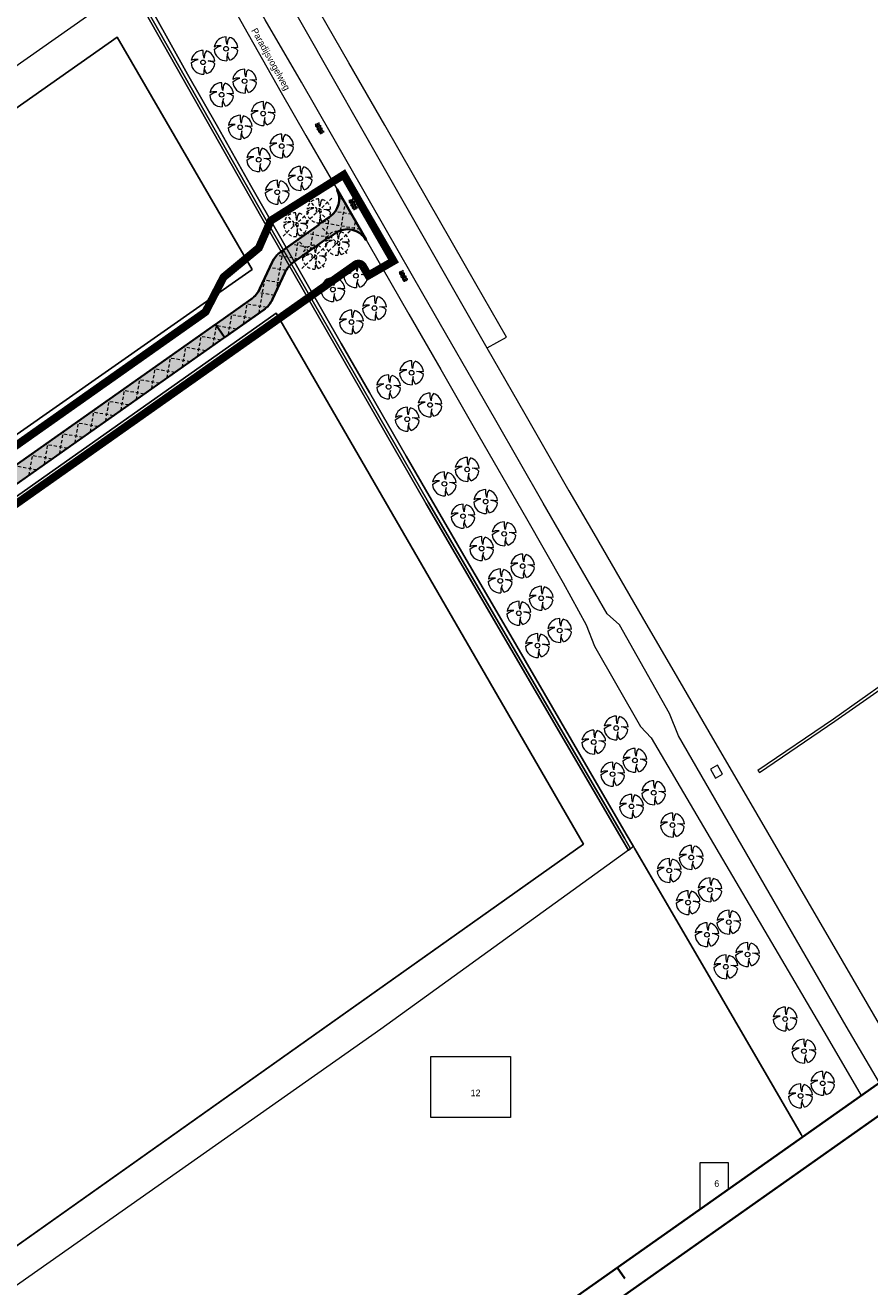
# Model space of a CAD drawing. Header units: metres. Extents: x 149090 to 149776, y 485756 to 486362.
# Tile 6 of 82: x 149490 to 149649, y 485999 to 486236. Entities that reach past the tile are written whole.
import ezdxf

# ---------------------------------------------------------------- set-up
doc = ezdxf.new("R2010")
doc.units = ezdxf.units.M
doc.header["$MEASUREMENT"] = 0
doc.linetypes.add('DGN Style 2', pattern=[1, 0.6, -0.4])
for name, color, linetype, lineweight in [('BWR-alg-topografie', 7, 'Continuous', 13), ('BWR-best-situatie', 2, 'Continuous', 13), ('BWR-verw-asfalt zagen_GV', 6, 'zaagsnede', 30), ('BWR-verw-situatie', 214, 'DGN Style 2', 13), ('TOP-L-topo objecten punt', 7, 'Continuous', 0), ('TOP-L-topo objecten vlak', 7, 'Continuous', 0), ('TOP-T-topo huisnummering naamgeving', 7, 'Continuous', 0), ('WVB-alg-onderhoek', 7, 'Continuous', 30), ('WVB-alg-werkgrens', 6, 'Continuous', 53), ('WVB-raster-20%', 254, 'Continuous', 30)]:
    doc.layers.add(name, color=color, linetype=linetype, lineweight=lineweight)
doc.styles.add('Style-INTL_ISO', font='INTL_ISO.shx')
doc.linetypes.add('zaagsnede', pattern='A,-0.15,[15,dgnlstyle-CivielV8i.shx,S=0.002381,R=0,X=0,Y=0],-0.15', length=0.3)

# ---------------------------------------------------------------- blocks, each defined once
blk = doc.blocks.new('BBOOM')
at = {"layer": 'BWR-best-situatie'}
for p, q in [((-0.9, -0.042), (-0.637, 0.135)), ((-0.787, 0.185), (-0.89, 0.134)), ((-0.67, 0.217), (-0.787, 0.185)), ((-0.368, 0.218), (-0.67, 0.217)), ((-0.637, 0.135), (-0.368, 0.218)), ((0.016, 0.603), (0.016, 0.9)), ((0.016, 0.804), (0.016, 0.871)), ((0.083, 0.318), (0.016, 0.603)), ((0.116, 0.586), (0.083, 0.318)), ((0.15, 0.72), (0.116, 0.586)), ((0.26, 0.861), (0.15, 0.72)), ((0.384, 0.1), (0.586, 0.117)), ((0.551, 0.067), (0.384, 0.1)), ((0.752, 0), (0.551, 0.067)), ((0.586, 0.117), (0.895, 0.092)), ((0.89, -0.121), (0.752, 0)), ((0.133, -0.283), (0.05, -0.603)), ((0.05, -0.603), (0.051, -0.899)), ((0.116, -0.484), (0.133, -0.283)), ((0.184, -0.685), (0.116, -0.484)), ((0.293, -0.851), (0.184, -0.685))]:
    blk.add_line(p, q, dxfattribs=at)
blk.add_circle((0, 0), 0.174, dxfattribs=at)
for start, end in [(88.94952, 171.4867), (5.84469, 73.16138), (182.63746, 273.2485), (289.06871, 352.19696)]:
    blk.add_arc((-0.001, 0), 0.9, start, end, dxfattribs=at)
blk = doc.blocks.new('BB')
at = {"layer": 'BWR-verw-situatie'}
for p, q in [((-2.78, 2.86), (2.01, -2.12)), ((-2.39, -2.14), (2.6, 2.51)), ((-2.25, -0.11), (-1.59, 0.33)), ((-1.97, 0.45), (-2.22, 0.33)), ((-1.67, 0.54), (-1.97, 0.45)), ((-0.92, 0.54), (-1.67, 0.54)), ((-1.59, 0.33), (-0.92, 0.54)), ((0.04, 1.51), (0.03, 2.25)), ((0.03, 2.01), (0.03, 2.18)), ((0.2, 0.8), (0.04, 1.51)), ((0.29, 1.47), (0.2, 0.8)), ((0.37, 1.8), (0.29, 1.47)), ((0.64, 2.15), (0.37, 1.8)), ((0.96, 0.26), (1.47, 0.3)), ((1.38, 0.17), (0.96, 0.26)), ((1.88, 0.01), (1.38, 0.17)), ((1.47, 0.3), (2.24, 0.24)), ((2.23, -0.29), (1.88, 0.01)), ((1.97, 0.26), (2.13, 0.26)), ((0.34, -0.71), (0.13, -1.51)), ((0.13, -1.51), (0.14, -2.25)), ((0.3, -1.21), (0.34, -0.71)), ((0.47, -1.71), (0.3, -1.21)), ((0.75, -2.12), (0.47, -1.71))]:
    blk.add_line(p, q, dxfattribs=at)
blk.add_circle((0, 0), 0.435, dxfattribs=at)
for start, end in [(89.1895, 171.7267), (6.0847, 73.4014), (182.8775, 273.4885), (289.3087, 352.437)]:
    blk.add_arc((0, 0), 2.25, start, end, dxfattribs=at)
blk = doc.blocks.new('ASFALT')
at = {"layer": 'BWR-alg-topografie'}
for p, q in [((1.14, 0.74), (0, 0.08)), ((0.54, 0.74), (0, 0.43)), ((1.48, -0.17), (0, 0.69)), ((0.88, -0.16), (0, 0.35)), ((0.28, -0.16), (0, 0)), ((1.74, 0.74), (0.18, -0.16)), ((2.08, -0.16), (0.52, 0.74)), ((2.11, 0.61), (0.78, -0.16)), ((2.11, 0.17), (1.12, 0.74)), ((2.11, 0.26), (1.38, -0.16)), ((2.11, 0.51), (1.73, 0.74)), ((2.11, -0.09), (1.98, -0.16))]:
    blk.add_line(p, q, dxfattribs=at)

msp = doc.modelspace()

# ---------------------------------------------------------------- hatches: boundary and pattern name
at = {"layer": 'WVB-raster-20%'}
for points in [[(149534.52, 486182.71, 0.131652), (149536.18, 486184.7), (149538.48, 486189.67, -0.131652), (149540.14, 486191.66), (149546.61, 486196.23), (149546.66, 486196.16), (149548.05, 486197.15, -0.441336), (149553.71, 486195.9), (149553.78, 486195.94), (149548.39, 486205.31), (149548.32, 486205.24, -0.368187), (149547.06, 486200.31), (149544.84, 486198.74), (149544.88, 486198.68), (149537.75, 486193.65, 0.131652), (149536.09, 486191.66), (149533.79, 486186.69, -0.131652), (149532.14, 486184.7), (149169.26, 485928.81), (149170.99, 485926.36)], [(149553.71, 486195.9, 0.441336), (149548.05, 486197.15), (149546.66, 486196.16), (149546.61, 486196.23), (149540.14, 486191.66, 0.131652), (149538.48, 486189.67), (149536.18, 486184.7, -0.131652), (149534.52, 486182.71), (149527.15, 486177.51), (149525.42, 486179.96), (149532.14, 486184.7, 0.131652), (149533.79, 486186.69), (149536.09, 486191.66, -0.131652), (149537.75, 486193.65), (149544.88, 486198.68), (149544.84, 486198.74), (149547.06, 486200.31, 0.368187), (149548.32, 486205.24), (149548.39, 486205.31), (149553.78, 486195.94)]]:
    msp.add_hatch(color=256, dxfattribs=at).paths.add_polyline_path(points)

# ---------------------------------------------------------------- linework, layer by layer
at = {"layer": 'BWR-verw-asfalt zagen_GV', "linetype": 'zaagsnede', "ltscale": 2.5}
msp.add_line((149548.27, 486205.51), (149553.78, 486195.94), dxfattribs=at)
at = {"layer": 'BWR-verw-situatie'}
for p, q in [((149548.2, 486205.47), (149548.27, 486205.51)), ((149549.43, 486203.49), (149548.72, 486203.61)), ((149548.99, 486197.63), (149549.87, 486202.74)), ((149546.15, 486195.9), (149546.89, 486200.19)), ((149551.06, 486200.67), (149547.97, 486201.2)), ((149544.88, 486198.68), (149537.75, 486193.65)), ((149543.26, 486193.87), (149543.98, 486198.05)), ((149544.84, 486198.74), (149544.88, 486198.68)), ((149552.68, 486197.85), (149545.36, 486199.12)), ((149551.53, 486197.67), (149551.82, 486199.35)), ((149543.87, 486194.3), (149539.69, 486195.02)), ((149546.61, 486196.23), (149540.14, 486191.66)), ((149540.38, 486191.83), (149541.1, 486196.01)), ((149546.88, 486196.32), (149542.58, 486197.06)), ((149546.61, 486196.23), (149546.66, 486196.16)), ((149553.71, 486195.9), (149553.78, 486195.94)), ((149553.77, 486195.93), (149553.77, 486195.95)), ((149536.87, 486186.19), (149538.21, 486193.97)), ((149540.98, 486192.26), (149536.96, 486192.95)), ((149555.75, 486192.35), (149555.82, 486192.39)), ((149533.79, 486186.69), (149536.09, 486191.66)), ((149538.71, 486190.11), (149535.62, 486190.65)), ((149533.62, 486182.08), (149534.79, 486188.84)), ((149537.6, 486187.77), (149534.54, 486188.3)), ((149536.18, 486184.7), (149538.48, 486189.67)), ((149536.51, 486185.42), (149533.38, 486185.96)), ((149532.14, 486184.7), (149169.26, 485928.81)), ((149530.73, 486180.04), (149531.45, 486184.22)), ((149535.04, 486183.14), (149530.92, 486183.85)), ((149534.52, 486182.71), (149170.99, 485926.36)), ((149527.85, 486178), (149528.57, 486182.18)), ((149532.22, 486181.09), (149528.03, 486181.81)), ((149524.96, 486175.97), (149525.68, 486180.15)), ((149529.33, 486179.05), (149525.14, 486179.77)), ((149519.18, 486171.89), (149519.9, 486176.07)), ((149522.07, 486173.93), (149522.79, 486178.11)), ((149526.43, 486177.01), (149522.25, 486177.73)), ((149516.3, 486169.86), (149517.02, 486174.04)), ((149520.65, 486172.93), (149516.47, 486173.65)), ((149523.54, 486174.97), (149519.36, 486175.69)), ((149513.41, 486167.82), (149514.13, 486172)), ((149517.76, 486170.89), (149513.58, 486171.61)), ((149510.52, 486165.79), (149511.24, 486169.96)), ((149514.87, 486168.85), (149510.69, 486169.57)), ((149507.63, 486163.75), (149508.35, 486167.93)), ((149511.98, 486166.82), (149507.8, 486167.54)), ((149504.74, 486161.71), (149505.46, 486165.89)), ((149509.09, 486164.78), (149504.91, 486165.5)), ((149498.97, 486157.64), (149499.69, 486161.82)), ((149501.86, 486159.68), (149502.58, 486163.86)), ((149506.2, 486162.74), (149502.01, 486163.46)), ((149496.08, 486155.6), (149496.8, 486159.78)), ((149500.42, 486158.66), (149496.23, 486159.38)), ((149503.31, 486160.7), (149499.12, 486161.42)), ((149493.19, 486153.57), (149493.91, 486157.75)), ((149497.52, 486156.62), (149493.34, 486157.34)), ((149490.31, 486151.53), (149491.03, 486155.71)), ((149494.63, 486154.58), (149490.45, 486155.3)), ((149491.74, 486152.54), (149487.56, 486153.27))]:
    msp.add_line(p, q, dxfattribs=at)
at = {"layer": 'BWR-verw-situatie', "flags": 128}
for points in [[(149548.2, 486205.47, -0.387601), (149547.06, 486200.31), (149544.84, 486198.74)], [(149546.66, 486196.16), (149548.05, 486197.15, -0.441336), (149553.71, 486195.9)]]:
    msp.add_lwpolyline(points, format="xyb", dxfattribs=at)
at = {"layer": 'BWR-verw-situatie'}
for centre, start, end in [((149540.63, 486189.56), 125.1903, 155.1903), ((149531.64, 486186.8), 305.1903, 335.1903)]:
    msp.add_arc(centre, 5, start, end, dxfattribs=at)
at = {"layer": 'BWR-verw-situatie', "extrusion": (0, 0, -1)}
for centre, start, end in [((-149543.02, 486187.58), 24.8097, 54.8097), ((-149529.26, 486188.79), 204.8097, 234.8097)]:
    msp.add_arc(centre, 5, start, end, dxfattribs=at)
at = {"layer": 'TOP-L-topo objecten vlak', "color": 7, "linetype": 'Continuous', "lineweight": 0}
msp.add_line((149399.64, 485943.83), (149594.76, 486082.07), dxfattribs=at)
at = {"layer": 'TOP-L-topo objecten vlak', "color": 7, "linetype": 'Continuous', "lineweight": 0, "flags": 128}
for points in [[(149576.56, 486175.53), (149576.61, 486175.56), (149580.27, 486177.53), (149574.47, 486187.59), (149565.4, 486203.36), (149557.3, 486217.46), (149550.54, 486229.25), (149540.96, 486245.96), (149530.29, 486264.61), (149520.9, 486281.03), (149514.45, 486292.34)], [(149511.34, 486290.14), (149516.26, 486281.43), (149521.65, 486271.89), (149528.19, 486260.35), (149536.72, 486245.31), (149542.5, 486235.15), (149546.83, 486227.54), (149553.44, 486215.95), (149564.73, 486196.17), (149572.77, 486182.13), (149576.56, 486175.53)], [(149650.49, 486037.09), (149644.22, 486047.77), (149612.62, 486102.46), (149610.93, 486106.65), (149601.51, 486123.36), (149599.2, 486125.41), (149594.56, 486133.46), (149587.18, 486146.28), (149578.22, 486161.84), (149564.5, 486185.7), (149557.64, 486197.63), (149550.21, 486210.55), (149541.6, 486225.55), (149534.8, 486237.33), (149528.57, 486248.16), (149520.61, 486262.07), (149515.77, 486270.56), (149508.4, 486283.55), (149506.57, 486286.78)], [(149503.41, 486284.56), (149511.01, 486271.11), (149519.67, 486255.79), (149525.77, 486244.98), (149530.79, 486236.08), (149537.81, 486223.64), (149542.47, 486215.56), (149550.58, 486201.5), (149556.78, 486190.73), (149561.86, 486181.9), (149567.88, 486171.44), (149574.17, 486160.48), (149584, 486143.37), (149590.92, 486131.29), (149595.24, 486123.36), (149596.83, 486119.36), (149605.46, 486104.21), (149607.53, 486102.09), (149640.65, 486045.69), (149647.08, 486034.68)], [(149603.2, 486080.89), (149602.02, 486082.93), (149565.13, 486146.15), (149534.22, 486199.88), (149499.41, 486261.34), (149491.5, 486276.16)], [(149491.5, 486276.16), (149499.41, 486261.34), (149534.22, 486199.88), (149565.13, 486146.15), (149602.02, 486082.93), (149603.2, 486080.89), (149603.61, 486081.19)], [(149491.91, 486276.45), (149499.85, 486261.58), (149534.65, 486200.13), (149565.57, 486146.4), (149602.45, 486083.18), (149603.61, 486081.19)], [(149603.61, 486081.19), (149602.45, 486083.18), (149565.57, 486146.4), (149534.65, 486200.13), (149499.85, 486261.58), (149491.91, 486276.45)], [(149604.18, 486081.6), (149602.81, 486083.95), (149594.08, 486098.93), (149582.18, 486119.36), (149577.99, 486126.54), (149572.21, 486136.44), (149566.12, 486146.91), (149561.37, 486155.1), (149554.42, 486167.13), (149549.11, 486176.34), (149542.68, 486187.56), (149537.23, 486197.08), (149532.03, 486206.2), (149525.77, 486217.23), (149520.18, 486227.1), (149513.65, 486238.68), (149507.35, 486249.89), (149501.07, 486261.12), (149495.6, 486270.92), (149492.36, 486276.76)], [(149485.43, 486271.87), (149504.06, 486239.97), (149265.94, 486072.81)], [(149513.65, 486238.68), (149520.18, 486227.1), (149525.77, 486217.23), (149532.03, 486206.2), (149537.23, 486197.08), (149542.68, 486187.56), (149549.11, 486176.34), (149554.42, 486167.13), (149561.37, 486155.1), (149566.12, 486146.91), (149572.21, 486136.44), (149577.99, 486126.54), (149582.18, 486119.36), (149594.08, 486098.93), (149602.81, 486083.95), (149604.18, 486081.6), (149604.43, 486081.17), (149611.02, 486069.86), (149618.73, 486056.6), (149629.64, 486037.84), (149635.73, 486027.35), (149636.01, 486026.88)], [(149299.19, 486026.96), (149270.02, 486067.46), (149506.88, 486234.07), (149532.35, 486190.29), (149299.19, 486026.96)], [(149270.02, 486067.46), (149299.19, 486026.96), (149532.35, 486190.29), (149506.88, 486234.07), (149270.02, 486067.46)], [(149370.32, 485928.07), (149318.42, 486000), (149305.08, 486018.49), (149536.85, 486182.07), (149594.76, 486082.07), (149399.64, 485943.83)], [(149594.76, 486082.07), (149536.85, 486182.07), (149305.08, 486018.49), (149318.42, 486000), (149370.32, 485928.07)], [(149576.56, 486175.53), (149583.7, 486163.09), (149592.02, 486148.61), (149596.67, 486140.59), (149605.82, 486124.82), (149612.45, 486113.38), (149618.36, 486103.22), (149627.39, 486087.67), (149637, 486071.17), (149645.49, 486056.59), (149654.75, 486040.72), (149655, 486040.27)], [(149651.79, 486112.62), (149641.83, 486105.59), (149627.6, 486095.93), (149627.88, 486095.52), (149642.12, 486105.18), (149652.08, 486112.21)], [(149619.98, 486096.94), (149618.65, 486096.19), (149619.61, 486094.47), (149620.94, 486095.23), (149619.98, 486096.94)], [(149603.2, 486080.89), (149556.57, 486047.16), (149431.29, 485959.08), (149403.02, 485939.04)], [(149603.61, 486081.19), (149603.2, 486080.89)], [(149604.18, 486081.6), (149603.61, 486081.19)], [(149636.01, 486026.88), (149635.73, 486027.35), (149629.64, 486037.84), (149618.73, 486056.6), (149611.02, 486069.86), (149604.43, 486081.17), (149604.18, 486081.6)], [(149580.99, 486042.06), (149580.99, 486030.56), (149565.99, 486030.56), (149565.99, 486042.06), (149580.99, 486042.06)], [(149616.76, 486013.3), (149616.76, 486022.09), (149622.01, 486022.09), (149622.01, 486017.01)]]:
    msp.add_lwpolyline(points, dxfattribs=at)
at = {"layer": 'WVB-alg-onderhoek', "lineweight": 40, "ltscale": 500}
for p, q in [((149260.76, 485756.15), (149775.62, 486119.21)), ((149602.56, 486000.23), (149601.12, 486002.27))]:
    msp.add_line(p, q, dxfattribs=at)
msp.add_3dface([(149266.05, 485765.99), (149768.66, 486120.42), (149603.26, 486354.96), (149100.65, 486000.54)], dxfattribs=at)
at = {"layer": 'WVB-alg-werkgrens', "linetype": 'Continuous', "ltscale": 2.5, "flags": 128}
msp.add_lwpolyline([(149167.54, 485931.26, 1.5, 1.5, 0), (149523.54, 486182.3, 1.5, 1.5, 0), (149526.94, 486188.85, 1.5, 1.5, 0), (149533.59, 486194.36, 1.5, 1.5, 0), (149535.84, 486199.5, 1.5, 1.5, 0), (149549.59, 486208.14, 1.5, 1.5, 0), (149558.96, 486191.89, 1.5, 1.5, 0), (149554.22, 486189.16, 1.5, 1.5, 0), (149553.22, 486190.89, 1.5, 1.5, 0.441336), (149551.78, 486191.21, 1.5, 1.5, 0), (149172.72, 485923.91, 1.5, 1.5, 0)], format="xyseb", dxfattribs=at)
at = {"layer": 'WVB-raster-20%', "flags": 128}
for points in [[(149534.52, 486182.71, 0.131652), (149536.18, 486184.7), (149538.48, 486189.67, -0.131652), (149540.14, 486191.66), (149546.61, 486196.23), (149546.66, 486196.16), (149548.05, 486197.15, -0.441336), (149553.71, 486195.9), (149553.78, 486195.94), (149548.39, 486205.31), (149548.32, 486205.24, -0.368187), (149547.06, 486200.31), (149544.84, 486198.74), (149544.88, 486198.68), (149537.75, 486193.65, 0.131652), (149536.09, 486191.66), (149533.79, 486186.69, -0.131652), (149532.14, 486184.7), (149169.26, 485928.81), (149170.99, 485926.36)], [(149553.71, 486195.9, 0.441336), (149548.05, 486197.15), (149546.66, 486196.16), (149546.61, 486196.23), (149540.14, 486191.66, 0.131652), (149538.48, 486189.67), (149536.18, 486184.7, -0.131652), (149534.52, 486182.71), (149527.15, 486177.51), (149525.42, 486179.96), (149532.14, 486184.7, 0.131652), (149533.79, 486186.69), (149536.09, 486191.66, -0.131652), (149537.75, 486193.65), (149544.88, 486198.68), (149544.84, 486198.74), (149547.06, 486200.31, 0.368187), (149548.32, 486205.24), (149548.39, 486205.31), (149553.78, 486195.94)]]:
    msp.add_lwpolyline(points, format="xyb", close=True, dxfattribs=at)
msp.add_lwpolyline([(149169.26, 485928.81), (149170.99, 485926.36), (149527.15, 486177.51), (149525.42, 486179.97)], close=True, dxfattribs=at)
at = {"layer": 'WVB-raster-20%', "extrusion": (0, 0, -1)}
msp.add_solid([(-149169.26, 485928.81), (-149170.99, 485926.36), (-149525.42, 486179.97), (-149527.15, 486177.51)], dxfattribs=at)

# ---------------------------------------------------------------- block references
at = {"layer": 'BWR-alg-topografie', "rotation": 118.5964162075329}
for p in [(149545.74, 486216.1), (149552.08, 486201.78), (149561.54, 486188.28)]:
    msp.add_blockref('ASFALT', p, dxfattribs=at)
at = {"layer": 'BWR-verw-situatie'}
for p in [(149544.89, 486201.34), (149540.55, 486198.74), (149548.38, 486195.23), (149544.05, 486192.62)]:
    msp.add_blockref('BB', p, dxfattribs=at)
at = {"layer": 'TOP-L-topo objecten punt', "color": 7, "linetype": 'Continuous', "lineweight": 0, "xscale": 2.5, "yscale": 2.5, "zscale": 2.5}
for p in [(149527.42, 486231.87), (149523.08, 486229.32), (149530.91, 486225.77), (149526.58, 486223.21), (149534.4, 486219.66), (149530.07, 486217.09), (149537.9, 486213.55), (149533.57, 486210.97), (149541.39, 486207.45), (149537.06, 486204.85), (149551.88, 486189.12), (149547.54, 486186.5), (149555.38, 486183.02), (149551.04, 486180.39), (149562.36, 486170.84), (149558.04, 486168.18), (149565.85, 486164.77), (149561.54, 486162.09), (149572.83, 486152.63), (149568.55, 486149.91), (149576.32, 486146.57), (149572.05, 486143.82), (149579.8, 486140.5), (149575.56, 486137.72), (149583.29, 486134.43), (149579.07, 486131.63), (149586.78, 486128.36), (149582.57, 486125.54), (149590.27, 486122.29), (149586.08, 486119.45), (149600.9, 486103.91), (149596.69, 486101.27), (149604.44, 486097.82), (149600.24, 486095.22), (149607.98, 486091.72), (149603.8, 486089.17), (149611.52, 486085.63), (149615.05, 486079.54), (149610.9, 486077.08), (149618.59, 486073.44), (149614.46, 486071.03), (149622.13, 486067.35), (149618.01, 486064.98), (149625.66, 486061.25), (149621.57, 486058.94), (149632.74, 486049.1), (149636.28, 486043.05), (149639.82, 486036.99), (149635.65, 486034.62)]:
    msp.add_blockref('BBOOM', p, dxfattribs=at)

# ---------------------------------------------------------------- texts
at = {"layer": 'TOP-T-topo huisnummering naamgeving', "color": 7, "linetype": 'Continuous', "lineweight": 0, "style": 'Style-INTL_ISO'}
msp.add_text('Paradijsvogelweg', height=1.25, rotation=299.1, dxfattribs=at).set_placement((149532.12, 486235.33))
for s, p in [('12', (149573.49, 486034.56)), ('6', (149619.39, 486017.48))]:
    msp.add_text(s, height=1.25, dxfattribs=at).set_placement(p)

doc.saveas('drawing.dxf')
